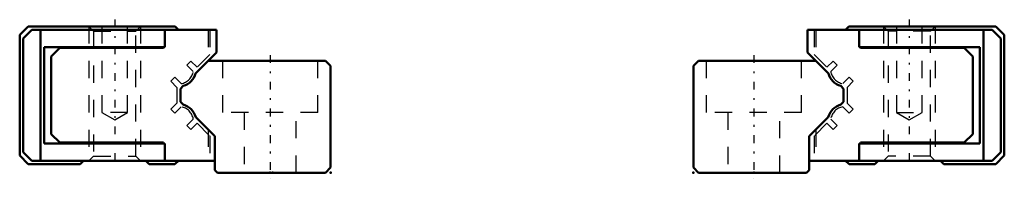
# Model space of a CAD drawing. Header units: millimetres. Extents: x -14.5 to 42.5, y -0.3 to 8.9.
import ezdxf

# ---------------------------------------------------------------- set-up
doc = ezdxf.new("R2010")
doc.units = ezdxf.units.MM
doc.linetypes.add('Center', pattern=[1.5, 0.45, -0.5, 0.05, -0.5])
doc.linetypes.add('Dashed', pattern=[2, 1, -1])
for name, color, linetype, lineweight in [('2d ConnectionPoints', 7, 'Continuous', 50), ('AM_0', 7, 'Continuous', 50), ('AM_5', 3, 'Continuous', 25), ('AM_7', 7, 'Center', 25), ('AM_9', 6, 'Dashed', 25)]:
    doc.layers.add(name, color=color, linetype=linetype, lineweight=lineweight)

# ---------------------------------------------------------------- blocks, each defined once
blk = doc.blocks.new('1_HR918_Slider2_0_in_HR918_70L_G10_28_12_5_0_0_0_2')
at = {"layer": 'AM_0'}
for p, q in [((31.1, 6.98), (31.1, 8.3)), ((41.8, 8.3), (31.1, 8.3)), ((33.5, 8.5), (33.3, 8.3)), ((42, 8.5), (33.5, 8.5)), ((34.09, 7.3), (34.09, 8.3)), ((41.3, 0.7), (41.3, 8.3)), ((42.3, 7.8), (41.8, 8.3)), ((42.5, 8), (42, 8.5)), ((42.5, 1), (42.5, 8)), ((42.3, 1.2), (42.3, 7.8)), ((31.58, 6.5), (31.1, 6.98)), ((41.09, 7.3), (34.09, 7.3)), ((34.17, 7.3), (34.17, 7.25)), ((34.17, 7.25), (40.17, 7.25)), ((40.17, 7.25), (40.67, 6.75)), ((41.09, 1.7), (41.09, 7.3)), ((40.67, 6.75), (40.67, 2.25)), ((40.17, 1.75), (34.17, 1.75)), ((34.17, 1.75), (34.17, 1.7)), ((40.67, 2.25), (40.17, 1.75)), ((34.09, 1.7), (41.09, 1.7)), ((34.09, 0.7), (34.09, 1.7)), ((41.8, 0.7), (42.3, 1.2)), ((41.8, 0.7), (31.2, 0.7)), ((33.31, 0.7), (33.51, 0.5)), ((35, 0.5), (35.2, 0.7)), ((38.8, 0.7), (39, 0.5)), ((42, 0.5), (42.5, 1)), ((33.51, 0.5), (35, 0.5)), ((39, 0.5), (42, 0.5))]:
    blk.add_line(p, q, dxfattribs=at)
at = {"layer": 'AM_5', "linetype": 'Dashed'}
for p, q in [((35.5, 8.5), (35.5, 0.7)), ((38.5, 8.5), (38.5, 0.7))]:
    blk.add_line(p, q, dxfattribs=at)
at = {"layer": 'AM_7'}
blk.add_line((37, 8.89), (37, 0.31), dxfattribs=at)
at = {"layer": 'AM_9'}
for p, q in [((31.5, 8.3), (31.5, 6.86)), ((31.58, 8.3), (31.58, 6.5)), ((35.5, 8.5), (35.771, 8.23)), ((35.771, 8.23), (35.771, 0.971)), ((38.23, 8.23), (35.771, 8.23)), ((36.25, 8.5), (36.25, 3.5)), ((37.75, 3.5), (37.75, 8.5)), ((38.23, 8.23), (38.5, 8.5)), ((38.23, 0.971), (38.23, 8.23)), ((31.5, 6.86), (32.234, 6.126)), ((32.234, 6.126), (32.588, 6.479)), ((32.588, 6.479), (32.818, 6.25)), ((32.818, 6.25), (32.45, 5.883)), ((33.157, 5.175), (33.525, 5.543)), ((33.754, 5.313), (33.4, 4.958)), ((33.525, 5.543), (33.754, 5.313)), ((33.4, 4.958), (33.4, 4.042)), ((33.4, 4.042), (33.754, 3.687)), ((33.525, 3.458), (33.157, 3.825)), ((33.754, 3.687), (33.525, 3.458)), ((36.25, 3.5), (37.75, 3.5)), ((36.25, 3.5), (37, 3.067)), ((37, 3.067), (37.75, 3.5)), ((32.234, 2.874), (31.5, 2.14)), ((32.588, 2.521), (32.234, 2.874)), ((32.45, 3.118), (32.818, 2.75)), ((31.58, 2.5), (31.58, 0.7)), ((32.818, 2.75), (32.588, 2.521)), ((31.5, 2.14), (31.5, 0.7)), ((35.771, 0.971), (35.5, 0.7)), ((38.23, 0.971), (35.771, 0.971)), ((38.5, 0.7), (38.23, 0.971))]:
    blk.add_line(p, q, dxfattribs=at)
for centre, start, end in [((33.29, 6.015), 188.9681, 261.032), ((33.29, 2.985), 98.9679, 171.0321)]:
    blk.add_arc(centre, 0.85, start, end, dxfattribs=at)
blk = doc.blocks.new('2_HR91817010_Rail2_0_in_HR918_70L_G10_28_12_5_0_0_0_2')
at = {"layer": 'AM_0'}
for p, q in [((24.8, 6.5), (24.5, 6.2)), ((31.58, 6.5), (24.8, 6.5)), ((32.313, 5.767), (31.58, 6.5)), ((24.5, 6.2), (24.5, 0.3)), ((33.2, 4.88), (33.037, 5.043)), ((33.2, 4.12), (33.2, 4.88)), ((33.039, 3.959), (33.2, 4.12)), ((31.2, 2.12), (32.312, 3.232)), ((31.2, 0.15), (31.2, 2.12)), ((24.5, 0.3), (24.8, 0)), ((24.8, 0), (31.05, 0)), ((31.05, 0), (31.2, 0.15))]:
    blk.add_line(p, q, dxfattribs=at)
for centre, start, end in [((33.315, 6.045), 195.492, 254.5081), ((33.315, 2.956), 105.413, 164.587)]:
    blk.add_arc(centre, 1.04, start, end, dxfattribs=at)
at = {"layer": 'AM_7'}
blk.add_line((28, 6.825), (28, -0.325), dxfattribs=at)
at = {"layer": 'AM_9'}
for p, q in [((25.25, 6.5), (25.25, 3.5)), ((30.75, 3.5), (30.75, 6.5)), ((30.75, 3.5), (25.25, 3.5)), ((26.5, 3.5), (26.5, 0)), ((29.5, 0), (29.5, 3.5))]:
    blk.add_line(p, q, dxfattribs=at)
blk = doc.blocks.new('3_HR918_Slider_0_in_HR918_70L_G10_28_12_5_0_0_0_2')
at = {"layer": 'AM_0'}
for p, q in [((-14.5, 8), (-14, 8.5)), ((-14.5, 1), (-14.5, 8)), ((-14.3, 7.8), (-13.8, 8.3)), ((-14, 8.5), (-5.5, 8.5)), ((-3.1, 8.3), (-13.8, 8.3)), ((-13.3, 0.7), (-13.3, 8.3)), ((-6.09, 7.3), (-6.09, 8.3)), ((-5.5, 8.5), (-5.3, 8.3)), ((-3.1, 8.3), (-3.1, 6.98)), ((-14.3, 1.2), (-14.3, 7.8)), ((-13.09, 7.3), (-6.09, 7.3)), ((-13.09, 1.7), (-13.09, 7.3)), ((-12.17, 7.25), (-12.67, 6.75)), ((-6.17, 7.25), (-12.17, 7.25)), ((-6.17, 7.3), (-6.17, 7.25)), ((-3.1, 6.98), (-3.58, 6.5)), ((-12.67, 6.75), (-12.67, 2.25)), ((-12.67, 2.25), (-12.17, 1.75)), ((-12.17, 1.75), (-6.17, 1.75)), ((-6.17, 1.75), (-6.17, 1.7)), ((-13.8, 0.7), (-14.3, 1.2)), ((-6.09, 1.7), (-13.09, 1.7)), ((-6.09, 0.7), (-6.09, 1.7)), ((-14, 0.5), (-14.5, 1)), ((-3.2, 0.7), (-13.8, 0.7)), ((-10.8, 0.7), (-11, 0.5)), ((-7, 0.5), (-7.2, 0.7)), ((-5.31, 0.7), (-5.51, 0.5)), ((-11, 0.5), (-14, 0.5)), ((-5.51, 0.5), (-7, 0.5))]:
    blk.add_line(p, q, dxfattribs=at)
at = {"layer": 'AM_5', "linetype": 'Dashed'}
for p, q in [((-10.5, 8.5), (-10.5, 0.7)), ((-7.5, 8.5), (-7.5, 0.7))]:
    blk.add_line(p, q, dxfattribs=at)
at = {"layer": 'AM_7'}
blk.add_line((-9, 8.89), (-9, 0.31), dxfattribs=at)
at = {"layer": 'AM_9'}
for p, q in [((-10.5, 8.5), (-10.229, 8.23)), ((-10.229, 8.23), (-10.229, 0.971)), ((-10.229, 8.23), (-7.77, 8.23)), ((-9.75, 8.5), (-9.75, 3.5)), ((-8.25, 3.5), (-8.25, 8.5)), ((-7.77, 8.23), (-7.5, 8.5)), ((-7.77, 0.971), (-7.77, 8.23)), ((-3.58, 8.3), (-3.58, 6.5)), ((-3.5, 8.3), (-3.5, 6.86)), ((-3.5, 6.86), (-4.234, 6.126)), ((-4.588, 6.479), (-4.818, 6.25)), ((-4.234, 6.126), (-4.588, 6.479)), ((-4.818, 6.25), (-4.45, 5.883)), ((-5.525, 5.543), (-5.754, 5.313)), ((-5.754, 5.313), (-5.4, 4.958)), ((-5.157, 5.175), (-5.525, 5.543)), ((-5.4, 4.958), (-5.4, 4.042)), ((-5.4, 4.042), (-5.754, 3.687)), ((-9.75, 3.5), (-9, 3.067)), ((-8.25, 3.5), (-9.75, 3.5)), ((-9, 3.067), (-8.25, 3.5)), ((-5.754, 3.687), (-5.525, 3.458)), ((-5.525, 3.458), (-5.157, 3.825)), ((-4.45, 3.118), (-4.818, 2.75)), ((-4.588, 2.521), (-4.234, 2.874)), ((-4.234, 2.874), (-3.5, 2.14)), ((-4.818, 2.75), (-4.588, 2.521)), ((-3.58, 2.5), (-3.58, 0.7)), ((-3.5, 2.14), (-3.5, 0.7)), ((-10.8, 0.7), (-13.8, 0.7)), ((-10.229, 0.971), (-10.5, 0.7)), ((-10.229, 0.971), (-7.77, 0.971)), ((-7.5, 0.7), (-7.77, 0.971)), ((-3.5, 0.7), (-3.58, 0.7))]:
    blk.add_line(p, q, dxfattribs=at)
for centre, start, end in [((-5.29, 6.015), 278.968, 351.0319), ((-5.29, 2.985), 8.9679, 81.0321)]:
    blk.add_arc(centre, 0.85, start, end, dxfattribs=at)
blk = doc.blocks.new('4_HR91817010_Rail_0_in_HR918_70L_G10_28_12_5_0_0_0_2')
at = {"layer": 'AM_0'}
for p, q in [((-4.313, 5.767), (-3.58, 6.5)), ((-3.58, 6.5), (3.2, 6.5)), ((3.2, 6.5), (3.5, 6.2)), ((3.5, 6.2), (3.5, 0.3)), ((-5.2, 4.88), (-5.037, 5.043)), ((-5.2, 4.12), (-5.2, 4.88)), ((-5.039, 3.959), (-5.2, 4.12)), ((-3.2, 2.12), (-4.312, 3.232)), ((-3.2, 0.15), (-3.2, 2.12)), ((-3.05, 0), (-3.2, 0.15)), ((3.2, 0), (-3.05, 0)), ((3.5, 0.3), (3.2, 0))]:
    blk.add_line(p, q, dxfattribs=at)
for centre, start, end in [((-5.315, 6.045), 285.4919, 344.508), ((-5.315, 2.956), 15.413, 74.587)]:
    blk.add_arc(centre, 1.04, start, end, dxfattribs=at)
at = {"layer": 'AM_7'}
blk.add_line((0, 6.825), (0, -0.325), dxfattribs=at)
at = {"layer": 'AM_9'}
for p, q in [((-2.75, 6.5), (-2.75, 3.5)), ((2.75, 3.5), (2.75, 6.5)), ((2.75, 3.5), (-2.75, 3.5)), ((-1.5, 3.5), (-1.5, 0)), ((1.5, 0), (1.5, 3.5))]:
    blk.add_line(p, q, dxfattribs=at)

msp = doc.modelspace()

# ---------------------------------------------------------------- linework, layer by layer
at = {"layer": '2d ConnectionPoints'}
for p in [(3.5, 0), (24.5, 0), (28, 0), (28, 0), (0, 0), (0.15, 0), (3.5, 0), (3.5, 0)]:
    msp.add_point(p, dxfattribs=at)

# ---------------------------------------------------------------- block references
for name in ['3_HR918_Slider_0_in_HR918_70L_G10_28_12_5_0_0_0_2', '1_HR918_Slider2_0_in_HR918_70L_G10_28_12_5_0_0_0_2', '4_HR91817010_Rail_0_in_HR918_70L_G10_28_12_5_0_0_0_2', '2_HR91817010_Rail2_0_in_HR918_70L_G10_28_12_5_0_0_0_2']:
    msp.add_blockref(name, (0, 0))

doc.saveas('drawing.dxf')
